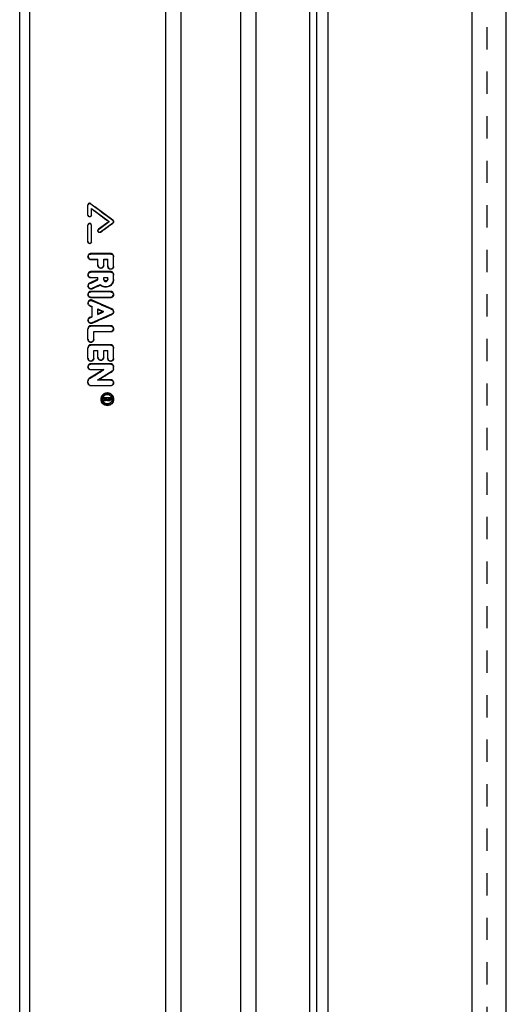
# Model space of a CAD drawing. Header units: millimetres. Extents: x -68 to 1068, y -309 to 1309.
# Tile 2 of 7: x -62 to 80, y 196 to 484. Entities that reach past the tile are written whole.
import ezdxf

# ---------------------------------------------------------------- set-up
doc = ezdxf.new("R2010")
doc.units = ezdxf.units.MM
doc.header["$LTSCALE"] = 65.185185
doc.linetypes.add('HIDDEN', pattern=[0.2, 0.1, -0.1])
doc.layers.add('KONST.EL_MIT_GEO', color=7, linetype='CONTINUOUS')

msp = doc.modelspace()

# ---------------------------------------------------------------- linework, layer by layer
at = {"layer": 'KONST.EL_MIT_GEO', "color": 7, "linetype": 'Continuous'}
for p, q in [((80, -122.5), (80, 1122.5)), ((70, -112.5), (70, 1112.5)), ((-59.5, -74), (-59.5, 1074)), ((2.26, -74), (2.26, 1074)), ((6.74, -74), (6.74, 1074)), ((22.5, -74), (22.5, 1074)), ((24.51, -73.75), (24.51, 1073.75)), ((27.88, -73.34), (27.88, 1073.34)), ((-62.5, -71), (-62.5, 1071)), ((-15.26, 172.86), (-15.26, 547.48)), ((-19.74, 178.84), (-19.74, 540.26)), ((-42.5, 426.56), (-42.5, 429.51)), ((-41.51, 426.56), (-41.51, 428.58)), ((-41.51, 428.58), (-36.32, 424.76)), ((-38.82, 421.7), (-35.2, 424.37)), ((-36.32, 424.68), (-36.32, 424.76)), ((-35.2, 424.29), (-35.2, 424.37)), ((-42.5, 418.7), (-42.5, 423.61)), ((-41.51, 418.7), (-41.51, 423.61)), ((-38.82, 421.59), (-38.82, 421.7)), ((-35.85, 415.21), (-41.65, 415.21)), ((-41.65, 413.53), (-41.65, 413.67)), ((-41.65, 413.67), (-39.6, 413.67)), ((-39.6, 413.53), (-41.65, 413.53)), ((-39.6, 411.85), (-39.6, 413.67)), ((-37.9, 411.85), (-37.9, 413.67)), ((-37.9, 413.67), (-36.7, 413.67)), ((-36.7, 413.53), (-37.9, 413.53)), ((-36.7, 411.57), (-36.7, 413.67)), ((-35, 411.57), (-35, 414.37)), ((-35.85, 409.89), (-41.65, 409.89)), ((-41.65, 408.21), (-41.65, 408.38)), ((-41.65, 408.38), (-39.6, 408.38)), ((-39.6, 408.21), (-41.65, 408.21)), ((-39.6, 407.64), (-39.6, 408.38)), ((-37.9, 407.75), (-37.9, 408.38)), ((-37.9, 408.38), (-36.7, 408.38)), ((-36.7, 408.21), (-37.9, 408.21)), ((-36.7, 407.75), (-36.7, 408.38)), ((-35, 407.75), (-35, 409.05)), ((-35.85, 404.1), (-41.65, 404.1)), ((-41.29, 405.18), (-38.9, 406.28)), ((-41.29, 405.01), (-41.29, 405.18)), ((-38.9, 406.12), (-38.9, 406.28)), ((-41.65, 402.42), (-41.65, 402.6)), ((-41.65, 402.6), (-35.85, 402.6)), ((-35.85, 402.42), (-41.65, 402.42)), ((-35.85, 402.42), (-35.85, 402.6)), ((-41.99, 399.99), (-41.99, 400.16)), ((-41.99, 400.16), (-41.3, 399.86)), ((-41.3, 396.79), (-41.3, 399.86)), ((-39.6, 397.53), (-39.6, 399.12)), ((-39.6, 399.12), (-37.96, 398.41)), ((-37.96, 398.24), (-37.96, 398.41)), ((-41.31, 395.13), (-35.51, 397.65)), ((-41.31, 394.96), (-41.31, 395.13)), ((-35.51, 397.47), (-35.51, 397.65)), ((-42.5, 390.16), (-42.5, 393.22)), ((-35.85, 394.06), (-41.65, 394.06)), ((-40.8, 390.16), (-40.8, 392.55)), ((-40.8, 392.55), (-35.85, 392.55)), ((-35.85, 392.39), (-40.8, 392.39)), ((-35.85, 392.39), (-35.85, 392.55)), ((-42.5, 384.61), (-42.5, 387.67)), ((-35.85, 388.5), (-41.65, 388.5)), ((-40.8, 384.61), (-40.8, 386.98)), ((-40.8, 386.98), (-39.6, 386.98)), ((-39.6, 386.83), (-40.8, 386.83)), ((-39.6, 384.89), (-39.6, 386.98)), ((-37.9, 384.89), (-37.9, 386.98)), ((-37.9, 386.98), (-36.7, 386.98)), ((-36.7, 386.83), (-37.9, 386.83)), ((-36.7, 384.61), (-36.7, 386.98)), ((-35, 384.61), (-35, 387.67)), ((-35.85, 382.95), (-41.65, 382.95)), ((-41.65, 381.29), (-41.65, 381.4)), ((-41.65, 381.4), (-37.9, 381.4)), ((-37.9, 381.29), (-41.65, 381.29)), ((-39.6, 378.39), (-35.4, 380.97)), ((-37.9, 381.29), (-37.9, 381.4)), ((-35.4, 380.86), (-35.4, 380.97)), ((-35, 381.56), (-35, 382.12)), ((-42.5, 377.46), (-42.5, 378.02)), ((-39.6, 378.29), (-39.6, 378.39)), ((-35.85, 378.29), (-39.6, 378.29)), ((-41.65, 376.63), (-41.65, 376.72)), ((-41.65, 376.72), (-35.85, 376.72)), ((-35.85, 376.63), (-41.65, 376.63)), ((-35.85, 376.63), (-35.85, 376.72)), ((-37.83, 372.8), (-37.83, 373.07)), ((-35.85, 373.07), (-37.83, 373.07)), ((-37.83, 372.85), (-37, 372.85)), ((-37, 372.8), (-37.83, 372.8)), ((-37.83, 372.25), (-37.83, 372.53)), ((-37.83, 372.3), (-36.94, 372.49)), ((-37.14, 372.68), (-37, 372.71)), ((-37, 372.71), (-37, 372.85)), ((-36.94, 372.44), (-36.94, 372.49)), ((-36.72, 372.66), (-36.72, 372.85)), ((-36.72, 372.85), (-36.13, 372.85)), ((-36.13, 372.8), (-36.72, 372.8)), ((-36.27, 372.52), (-36.58, 372.52)), ((-36.58, 372.25), (-36.58, 372.29)), ((-36.58, 372.29), (-36.27, 372.29)), ((-36.27, 372.25), (-36.58, 372.25)), ((-36.27, 372.25), (-36.27, 372.29)), ((-36.13, 372.66), (-36.13, 372.85)), ((-35.85, 372.66), (-35.85, 373.07))]:
    msp.add_line(p, q, dxfattribs=at)
at = {"layer": 'KONST.EL_MIT_GEO', "color": 8, "linetype": 'HIDDEN'}
for p, q in [((74.39, -72.44), (74.39, 1072.44)), ((-42.5, 429.56), (-42.5, 429.51)), ((-41.71, 429.91), (-41.71, 429.95)), ((-35.2, 425.15), (-41.71, 429.95)), ((-36.32, 424.76), (-39.42, 422.48)), ((-35.2, 425.07), (-35.2, 425.15)), ((-35, 424.76), (-35, 424.68)), ((-42.5, 423.7), (-42.5, 423.61)), ((-41.51, 423.61), (-41.51, 423.7)), ((-39.61, 422.09), (-39.61, 421.99)), ((-39.42, 422.38), (-39.42, 422.48)), ((-41.65, 415.21), (-41.65, 415.35)), ((-35.85, 415.35), (-41.65, 415.35)), ((-35.85, 415.21), (-35.85, 415.35)), ((-42.5, 414.51), (-42.5, 414.37)), ((-35, 414.37), (-35, 414.51)), ((-41.65, 409.89), (-41.65, 410.05)), ((-35.85, 410.05), (-41.65, 410.05)), ((-35.85, 409.89), (-35.85, 410.05)), ((-42.5, 409.21), (-42.5, 409.05)), ((-39.6, 407.81), (-42.01, 406.7)), ((-42.01, 406.53), (-42.01, 406.7)), ((-35, 409.05), (-35, 409.21)), ((-42.5, 405.94), (-42.5, 405.77)), ((-41.65, 404.1), (-41.65, 404.27)), ((-35.85, 404.27), (-41.65, 404.27)), ((-35.85, 404.1), (-35.85, 404.27)), ((-42.5, 403.43), (-42.5, 403.26)), ((-42.5, 400.92), (-42.5, 400.75)), ((-41.31, 401.52), (-41.31, 401.69)), ((-35.51, 399.18), (-41.31, 401.69)), ((-35, 403.43), (-35, 403.26)), ((-37.96, 398.41), (-39.6, 397.7)), ((-35.51, 399), (-35.51, 399.18)), ((-35, 398.41), (-35, 398.24)), ((-42.5, 395.9), (-42.5, 395.73)), ((-41.3, 396.96), (-41.99, 396.66)), ((-41.99, 396.49), (-41.99, 396.66)), ((-42.5, 393.39), (-42.5, 393.22)), ((-41.65, 394.06), (-41.65, 394.22)), ((-35.85, 394.22), (-41.65, 394.22)), ((-35.85, 394.06), (-35.85, 394.22)), ((-35, 393.39), (-35, 393.22)), ((-42.5, 387.81), (-42.5, 387.67)), ((-41.65, 388.5), (-41.65, 388.65)), ((-35.85, 388.65), (-41.65, 388.65)), ((-35.85, 388.5), (-35.85, 388.65)), ((-35, 387.67), (-35, 387.81)), ((-42.5, 382.24), (-42.5, 382.12)), ((-37.9, 381.4), (-42.1, 378.82)), ((-41.65, 382.95), (-41.65, 383.08)), ((-35.85, 383.08), (-41.65, 383.08)), ((-35.85, 382.95), (-35.85, 383.08)), ((-35, 382.12), (-35, 382.24)), ((-42.5, 378.11), (-42.5, 378.02)), ((-42.1, 378.72), (-42.1, 378.82)), ((-35.85, 378.39), (-39.6, 378.39)), ((-35.85, 378.29), (-35.85, 378.39)), ((-35, 377.55), (-35, 377.46)), ((-38.68, 372.71), (-38.68, 372.66)), ((-38.26, 372.71), (-38.26, 372.66)), ((-37.83, 373.07), (-37.83, 373.13)), ((-35.85, 373.13), (-37.83, 373.13)), ((-37, 372.77), (-37.83, 372.59)), ((-37.83, 372.53), (-37.83, 372.59)), ((-36.58, 372.52), (-36.58, 372.57)), ((-36.27, 372.57), (-36.58, 372.57)), ((-36.27, 372.52), (-36.27, 372.57)), ((-35.85, 373.07), (-35.85, 373.13)), ((-35.43, 372.71), (-35.43, 372.66)), ((-35, 372.71), (-35, 372.66))]:
    msp.add_line(p, q, dxfattribs=at)
at = {"layer": 'KONST.EL_MIT_GEO', "color": 7, "linetype": 'Continuous'}
for centre, radius, start, end in [((-42.01, 429.51), 0.492, 163.1258, 179.9528), ((-39.13, 422.09), 0.485, 186.0498, 204.2932), ((-41.67, 414.51), 0.826, 184.8909, 195.2077), ((-41.67, 409.22), 0.828, 185.5384, 199.0039), ((-41.67, 405.94), 0.827, 185.9663, 197.7357), ((-41.67, 403.43), 0.828, 185.9524, 199.0061), ((-41.67, 400.93), 0.827, 186.1531, 197.7471), ((-41.67, 395.9), 0.829, 185.9166, 200.2643), ((-41.67, 393.22), 0.826, 162.9478, 179.946), ((-41.68, 387.66), 0.823, 162.9186, 179.9451), ((-41.67, 382.24), 0.826, 184.3362, 195.2058), ((-41.68, 378.02), 0.816, 166.8771, 179.9751)]:
    msp.add_arc(centre, radius, start, end, dxfattribs=at)
at = {"layer": 'KONST.EL_MIT_GEO', "color": 8, "linetype": 'HIDDEN'}
for centre, radius, start, end in [((-41.99, 426.63), 0.48, 355.5956, 359.9951), ((-35.48, 424.76), 0.48, 355.5452, 359.9971), ((-39.13, 422.09), 0.481, 179.9996, 186.0498), ((-41.99, 418.83), 0.48, 355.5956, 359.9951), ((-41.68, 414.51), 0.824, 180.0032, 184.8909), ((-38.77, 412), 0.83, 180.0731, 198.9664), ((-38.72, 412), 0.822, 356.1568, 359.9967), ((-35.87, 411.72), 0.83, 180.0731, 198.9664), ((-35.82, 411.72), 0.822, 356.1568, 359.9967), ((-41.68, 409.21), 0.824, 180.004, 185.5099), ((-37.23, 407.92), 2.23, 356.9599, 359.9984), ((-41.68, 405.94), 0.823, 180.0065, 185.9488), ((-41.68, 403.43), 0.824, 180.0046, 185.9524), ((-41.68, 400.92), 0.825, 180.0009, 186.1531), ((-35.82, 403.43), 0.823, 354.07, 359.998), ((-35.82, 398.41), 0.823, 354.0182, 359.9982), ((-41.68, 395.9), 0.823, 180.0073, 185.8825), ((-35.82, 393.39), 0.823, 354.3154, 359.998), ((-41.67, 390.32), 0.83, 180.0731, 198.9664), ((-41.62, 390.32), 0.822, 356.1568, 359.9967), ((-41.67, 384.75), 0.828, 180.0366, 195.1864), ((-41.62, 384.75), 0.822, 356.1568, 359.9967), ((-38.77, 385.03), 0.828, 180.0366, 195.1864), ((-38.72, 385.03), 0.822, 356.1568, 359.9967), ((-35.87, 384.75), 0.828, 180.0366, 195.1864), ((-35.82, 384.75), 0.822, 356.1568, 359.9967), ((-41.68, 382.24), 0.823, 180.0025, 184.3362), ((-35.82, 381.68), 0.822, 356.0348, 359.9964), ((-41.67, 377.55), 0.826, 180.0182, 191.4042), ((-35.82, 377.55), 0.823, 356.1941, 359.998), ((-36.9, 372.71), 1.78, 180, 183.0451), ((-36.26, 372.71), 0.409, 354.8397, 359.9922), ((-36.78, 372.71), 1.78, 358.2938, 360)]:
    msp.add_arc(centre, radius, start, end, dxfattribs=at)
at = {"layer": 'KONST.EL_MIT_GEO', "color": 7, "linetype": 'Continuous'}
for centre, major_axis, ratio, start_param, end_param in [((-1.72, 500), (766.07, -570.39), 0.083869, -1.560547, -1.552057), ((-3.38, 500), (766.07, -570.39), 0.083869, -1.55813, -1.551364), ((-69.17, 500), (763.83, 570.41), 0.083938, -1.594509, -1.590464), ((-67.52, 500), (763.83, 570.41), 0.083938, -1.595891, -1.591154), ((-55.51, 500), (1230.36, 568.08), 0.066808, -1.590665, -1.588706), ((-51.49, 500), (1230.36, 568.08), 0.066808, -1.593346, -1.591399), ((-38.56, 500), (1304, -567.85), 0.064278, -1.544919, -1.540472), ((-42.78, 500), (1304, -567.85), 0.064278, -1.542211, -1.541678), ((-42.78, 500), (1304, -567.85), 0.064278, -1.540376, -1.539118), ((-33.14, 500), (1304, 567.85), 0.064278, -1.603734, -1.602475), ((-33.14, 500), (1304, 567.85), 0.064278, -1.605569, -1.605035), ((-28.92, 500), (1304, 567.85), 0.064278, -1.608277, -1.603829), ((-6.87, 500), (917.5, 569.46), 0.078518, -1.657851, -1.65328), ((-3.67, 500), (917.5, 569.46), 0.078518, -1.658613, -1.654042), ((90.02, 500), (2589.06, 566.06), 0.036743, -1.628231, -1.627965), ((91.33, 500), (2589.06, 566.06), 0.036743, -1.628737, -1.628393)]:
    msp.add_ellipse(centre, major_axis=major_axis, ratio=ratio, start_param=start_param, end_param=end_param, dxfattribs=at)
at = {"layer": 'KONST.EL_MIT_GEO', "color": 8, "linetype": 'HIDDEN'}
for points, knots in [([(-41.71, 429.95), (-41.78, 430), (-41.96, 430.07), (-42.24, 430.02), (-42.45, 429.83), (-42.5, 429.64), (-42.5, 429.56)], [0, 0, 0, 0, 0.250984, 0.502325, 0.752064, 1, 1, 1, 1]), ([(-41.51, 423.7), (-41.51, 423.83), (-41.62, 424.09), (-42, 424.24), (-42.39, 424.09), (-42.5, 423.83), (-42.5, 423.7)], [0, 0, 0, 0, 0.248647, 0.5, 0.751353, 1, 1, 1, 1]), ([(-35, 424.76), (-35, 424.84), (-35.04, 424.99), (-35.14, 425.11), (-35.2, 425.15)], [0, 0, 0, 0, 0.498616, 1, 1, 1, 1]), ([(-39.42, 422.48), (-39.48, 422.43), (-39.58, 422.31), (-39.61, 422.16), (-39.61, 422.09)], [0, 0, 0, 0, 0.501379, 1, 1, 1, 1]), ([(-41.65, 415.35), (-41.76, 415.35), (-41.98, 415.3), (-42.27, 415.12), (-42.46, 414.84), (-42.5, 414.62), (-42.5, 414.51)], [0, 0, 0, 0, 0.251765, 0.5025, 0.75177, 1, 1, 1, 1]), ([(-35, 414.51), (-35, 414.62), (-35.04, 414.84), (-35.23, 415.12), (-35.52, 415.3), (-35.74, 415.35), (-35.85, 415.35)], [0, 0, 0, 0, 0.24823, 0.4975, 0.748235, 1, 1, 1, 1]), ([(-41.65, 410.05), (-41.76, 410.05), (-41.98, 410.01), (-42.27, 409.82), (-42.46, 409.54), (-42.5, 409.32), (-42.5, 409.21)], [0, 0, 0, 0, 0.251765, 0.5025, 0.75177, 1, 1, 1, 1]), ([(-35, 409.21), (-35, 409.32), (-35.04, 409.54), (-35.23, 409.82), (-35.52, 410.01), (-35.74, 410.05), (-35.85, 410.05)], [0, 0, 0, 0, 0.24823, 0.4975, 0.748235, 1, 1, 1, 1]), ([(-42.01, 406.7), (-42.15, 406.63), (-42.41, 406.42), (-42.5, 406.1), (-42.5, 405.94)], [0, 0, 0, 0, 0.501874, 1, 1, 1, 1]), ([(-36.7, 407.92), (-36.7, 407.84), (-36.73, 407.68), (-36.91, 407.42), (-37.3, 407.26), (-37.69, 407.42), (-37.87, 407.68), (-37.9, 407.84), (-37.9, 407.92)], [0, 0, 0, 0, 0.125301, 0.251125, 0.5, 0.748875, 0.874699, 1, 1, 1, 1]), ([(-41.65, 404.27), (-41.76, 404.27), (-41.98, 404.23), (-42.27, 404.04), (-42.46, 403.76), (-42.5, 403.54), (-42.5, 403.43)], [0, 0, 0, 0, 0.251765, 0.5025, 0.75177, 1, 1, 1, 1]), ([(-35, 403.43), (-35, 403.54), (-35.04, 403.76), (-35.23, 404.04), (-35.52, 404.23), (-35.74, 404.27), (-35.85, 404.27)], [0, 0, 0, 0, 0.24823, 0.4975, 0.748235, 1, 1, 1, 1]), ([(-41.31, 401.69), (-41.44, 401.75), (-41.72, 401.79), (-42.13, 401.66), (-42.43, 401.34), (-42.5, 401.06), (-42.5, 400.92)], [0, 0, 0, 0, 0.251432, 0.502573, 0.752051, 1, 1, 1, 1]), ([(-35, 398.41), (-35, 398.57), (-35.1, 398.9), (-35.36, 399.11), (-35.51, 399.18)], [0, 0, 0, 0, 0.498076, 1, 1, 1, 1]), ([(-41.99, 396.66), (-42.14, 396.6), (-42.4, 396.38), (-42.5, 396.06), (-42.5, 395.9)], [0, 0, 0, 0, 0.501924, 1, 1, 1, 1]), ([(-41.65, 394.22), (-41.76, 394.22), (-41.98, 394.18), (-42.27, 394), (-42.46, 393.72), (-42.5, 393.5), (-42.5, 393.39)], [0, 0, 0, 0, 0.251765, 0.5025, 0.75177, 1, 1, 1, 1]), ([(-35, 393.39), (-35, 393.5), (-35.04, 393.72), (-35.23, 394), (-35.52, 394.18), (-35.74, 394.22), (-35.85, 394.22)], [0, 0, 0, 0, 0.24823, 0.4975, 0.748235, 1, 1, 1, 1]), ([(-41.65, 388.65), (-41.76, 388.65), (-41.98, 388.61), (-42.27, 388.42), (-42.46, 388.14), (-42.5, 387.92), (-42.5, 387.81)], [0, 0, 0, 0, 0.251765, 0.5025, 0.75177, 1, 1, 1, 1]), ([(-35, 387.81), (-35, 387.92), (-35.04, 388.14), (-35.23, 388.42), (-35.52, 388.61), (-35.74, 388.65), (-35.85, 388.65)], [0, 0, 0, 0, 0.24823, 0.4975, 0.748235, 1, 1, 1, 1]), ([(-41.65, 383.08), (-41.76, 383.08), (-41.98, 383.03), (-42.27, 382.85), (-42.46, 382.57), (-42.5, 382.35), (-42.5, 382.24)], [0, 0, 0, 0, 0.251765, 0.5025, 0.75177, 1, 1, 1, 1]), ([(-35, 382.24), (-35, 382.35), (-35.04, 382.57), (-35.23, 382.85), (-35.52, 383.03), (-35.74, 383.08), (-35.85, 383.08)], [0, 0, 0, 0, 0.24823, 0.4975, 0.748235, 1, 1, 1, 1]), ([(-42.1, 378.82), (-42.22, 378.75), (-42.43, 378.54), (-42.5, 378.25), (-42.5, 378.11)], [0, 0, 0, 0, 0.501585, 1, 1, 1, 1]), ([(-35, 377.55), (-35, 377.66), (-35.04, 377.88), (-35.23, 378.16), (-35.52, 378.35), (-35.74, 378.39), (-35.85, 378.39)], [0, 0, 0, 0, 0.24823, 0.4975, 0.748235, 1, 1, 1, 1]), ([(-36.84, 374.52), (-37.08, 374.52), (-37.56, 374.43), (-38.18, 374.03), (-38.59, 373.43), (-38.68, 372.95), (-38.68, 372.71)], [0, 0, 0, 0, 0.251764, 0.5025, 0.75177, 1, 1, 1, 1]), ([(-36.84, 371.32), (-37.03, 371.32), (-37.4, 371.39), (-37.87, 371.7), (-38.18, 372.16), (-38.26, 372.53), (-38.26, 372.71)], [0, 0, 0, 0, 0.251764, 0.5025, 0.75177, 1, 1, 1, 1]), ([(-35, 372.71), (-35, 372.95), (-35.1, 373.43), (-35.51, 374.03), (-36.12, 374.43), (-36.6, 374.52), (-36.84, 374.52)], [0, 0, 0, 0, 0.24823, 0.4975, 0.748236, 1, 1, 1, 1]), ([(-35.43, 372.71), (-35.43, 372.53), (-35.5, 372.16), (-35.82, 371.7), (-36.29, 371.39), (-36.66, 371.32), (-36.84, 371.32)], [0, 0, 0, 0, 0.24823, 0.4975, 0.748236, 1, 1, 1, 1]), ([(-36.58, 372.57), (-36.62, 372.57), (-36.69, 372.6), (-36.72, 372.68), (-36.72, 372.71)], [0, 0, 0, 0, 0.502706, 1, 1, 1, 1]), ([(-36.13, 372.71), (-36.13, 372.68), (-36.16, 372.6), (-36.24, 372.57), (-36.27, 372.57)], [0, 0, 0, 0, 0.497294, 1, 1, 1, 1])]:
    msp.add_open_spline(points, degree=3, knots=knots, dxfattribs=at)
at = {"layer": 'KONST.EL_MIT_GEO', "color": 7, "linetype": 'Continuous'}
for points, knots in [([(-42.48, 429.66), (-42.46, 429.73), (-42.37, 429.87), (-42.17, 430), (-41.92, 430.02), (-41.77, 429.96), (-41.71, 429.91)], [0, 0, 0, 0, 0.249163, 0.499189, 0.749735, 1, 1, 1, 1]), ([(-41.51, 426.56), (-41.51, 426.44), (-41.62, 426.17), (-42, 426.02), (-42.39, 426.17), (-42.5, 426.44), (-42.5, 426.56)], [0, 0, 0, 0, 0.249282, 0.5, 0.750719, 1, 1, 1, 1]), ([(-42.47, 426.45), (-42.43, 426.35), (-42.27, 426.17), (-41.93, 426.11), (-41.61, 426.27), (-41.52, 426.49), (-41.51, 426.59)], [0, 0, 0, 0, 0.24939, 0.500841, 0.751595, 1, 1, 1, 1]), ([(-42.46, 423.81), (-42.41, 423.91), (-42.25, 424.09), (-41.89, 424.13), (-41.59, 423.95), (-41.51, 423.72), (-41.51, 423.61)], [0, 0, 0, 0, 0.249781, 0.50068, 0.751021, 1, 1, 1, 1]), ([(-35.2, 425.07), (-35.14, 425.03), (-35.04, 424.91), (-35, 424.76), (-35, 424.68)], [0, 0, 0, 0, 0.500776, 1, 1, 1, 1]), ([(-35.2, 424.37), (-35.14, 424.41), (-35.05, 424.52), (-35.01, 424.66), (-35, 424.72)], [0, 0, 0, 0, 0.501351, 1, 1, 1, 1]), ([(-35, 424.68), (-35, 424.61), (-35.04, 424.45), (-35.14, 424.33), (-35.2, 424.29)], [0, 0, 0, 0, 0.499238, 1, 1, 1, 1]), ([(-39.61, 421.99), (-39.61, 422.06), (-39.58, 422.21), (-39.48, 422.33), (-39.42, 422.38)], [0, 0, 0, 0, 0.499167, 1, 1, 1, 1]), ([(-38.82, 421.59), (-38.89, 421.54), (-39.07, 421.47), (-39.35, 421.52), (-39.56, 421.71), (-39.61, 421.9), (-39.61, 421.99)], [0, 0, 0, 0, 0.250593, 0.501414, 0.751255, 1, 1, 1, 1]), ([(-39.57, 421.89), (-39.54, 421.82), (-39.45, 421.7), (-39.25, 421.6), (-39.02, 421.59), (-38.88, 421.65), (-38.82, 421.7)], [0, 0, 0, 0, 0.248533, 0.498697, 0.74966, 1, 1, 1, 1]), ([(-41.51, 418.7), (-41.51, 418.58), (-41.62, 418.32), (-42, 418.16), (-42.39, 418.32), (-42.5, 418.58), (-42.5, 418.7)], [0, 0, 0, 0, 0.249109, 0.5, 0.750892, 1, 1, 1, 1]), ([(-42.45, 418.61), (-42.4, 418.52), (-42.24, 418.36), (-41.91, 418.31), (-41.61, 418.47), (-41.52, 418.68), (-41.51, 418.79)], [0, 0, 0, 0, 0.249595, 0.501054, 0.751669, 1, 1, 1, 1]), ([(-42.5, 414.37), (-42.5, 414.48), (-42.46, 414.7), (-42.27, 414.98), (-41.98, 415.16), (-41.76, 415.21), (-41.65, 415.21)], [0, 0, 0, 0, 0.248697, 0.498173, 0.748711, 1, 1, 1, 1]), ([(-35.85, 415.21), (-35.74, 415.21), (-35.52, 415.16), (-35.23, 414.98), (-35.04, 414.7), (-35, 414.48), (-35, 414.37)], [0, 0, 0, 0, 0.251287, 0.501829, 0.751301, 1, 1, 1, 1]), ([(-41.65, 413.53), (-41.76, 413.53), (-41.98, 413.57), (-42.27, 413.76), (-42.46, 414.04), (-42.5, 414.26), (-42.5, 414.37)], [0, 0, 0, 0, 0.251309, 0.501844, 0.751297, 1, 1, 1, 1]), ([(-42.47, 414.29), (-42.42, 414.12), (-42.2, 413.79), (-41.83, 413.67), (-41.65, 413.67)], [0, 0, 0, 0, 0.497756, 1, 1, 1, 1]), ([(-42.5, 409.05), (-42.5, 409.16), (-42.46, 409.38), (-42.27, 409.66), (-41.98, 409.85), (-41.76, 409.89), (-41.65, 409.89)], [0, 0, 0, 0, 0.248527, 0.497934, 0.748543, 1, 1, 1, 1]), ([(-37.9, 411.85), (-37.9, 411.74), (-37.95, 411.52), (-38.13, 411.24), (-38.42, 411.05), (-38.75, 410.99), (-39.08, 411.05), (-39.37, 411.24), (-39.55, 411.52), (-39.6, 411.74), (-39.6, 411.85)], [0, 0, 0, 0, 0.124312, 0.249022, 0.374307, 0.5, 0.625692, 0.750979, 0.875688, 1, 1, 1, 1]), ([(-39.55, 411.73), (-39.49, 411.55), (-39.23, 411.23), (-38.63, 411.11), (-38.08, 411.38), (-37.92, 411.76), (-37.9, 411.95)], [0, 0, 0, 0, 0.249283, 0.500738, 0.75157, 1, 1, 1, 1]), ([(-35, 411.57), (-35, 411.46), (-35.04, 411.24), (-35.23, 410.96), (-35.52, 410.77), (-35.85, 410.71), (-36.18, 410.77), (-36.46, 410.96), (-36.65, 411.24), (-36.7, 411.46), (-36.7, 411.57)], [0, 0, 0, 0, 0.124308, 0.249016, 0.374302, 0.5, 0.625697, 0.750985, 0.875693, 1, 1, 1, 1]), ([(-36.65, 411.45), (-36.59, 411.28), (-36.33, 410.95), (-35.73, 410.83), (-35.18, 411.1), (-35.01, 411.48), (-35, 411.67)], [0, 0, 0, 0, 0.249283, 0.500738, 0.75157, 1, 1, 1, 1]), ([(-35.85, 409.89), (-35.74, 409.89), (-35.52, 409.85), (-35.23, 409.66), (-35.04, 409.38), (-35, 409.16), (-35, 409.05)], [0, 0, 0, 0, 0.251455, 0.502068, 0.751471, 1, 1, 1, 1]), ([(-41.65, 408.21), (-41.76, 408.21), (-41.98, 408.26), (-42.27, 408.44), (-42.46, 408.72), (-42.5, 408.94), (-42.5, 409.05)], [0, 0, 0, 0, 0.251478, 0.502083, 0.751467, 1, 1, 1, 1]), ([(-42.5, 405.77), (-42.5, 405.93), (-42.41, 406.25), (-42.15, 406.47), (-42.01, 406.53)], [0, 0, 0, 0, 0.498327, 1, 1, 1, 1]), ([(-42.45, 408.95), (-42.4, 408.78), (-42.18, 408.49), (-41.82, 408.38), (-41.65, 408.38)], [0, 0, 0, 0, 0.497897, 1, 1, 1, 1]), ([(-38.9, 406.28), (-38.74, 406.14), (-38.38, 405.88), (-37.75, 405.66), (-37.09, 405.63), (-36.44, 405.78), (-35.87, 406.1), (-35.41, 406.57), (-35.1, 407.15), (-35.01, 407.58), (-35, 407.8)], [0, 0, 0, 0, 0.12507, 0.250578, 0.376291, 0.501908, 0.627159, 0.751889, 0.876109, 1, 1, 1, 1]), ([(-35, 407.75), (-35, 407.53), (-35.07, 407.09), (-35.45, 406.28), (-36.35, 405.54), (-37.51, 405.42), (-38.36, 405.7), (-38.73, 405.96), (-38.9, 406.12)], [0, 0, 0, 0, 0.124699, 0.249644, 0.498215, 0.748118, 0.874258, 1, 1, 1, 1]), ([(-37.9, 407.75), (-37.9, 407.67), (-37.87, 407.52), (-37.69, 407.26), (-37.3, 407.09), (-36.91, 407.26), (-36.73, 407.52), (-36.7, 407.67), (-36.7, 407.75)], [0, 0, 0, 0, 0.125433, 0.251309, 0.499999, 0.748689, 0.874569, 1, 1, 1, 1]), ([(-41.29, 405.01), (-41.42, 404.96), (-41.71, 404.9), (-42.13, 405.04), (-42.43, 405.35), (-42.5, 405.63), (-42.5, 405.77)], [0, 0, 0, 0, 0.251256, 0.5023, 0.751839, 1, 1, 1, 1]), ([(-42.5, 403.26), (-42.5, 403.37), (-42.46, 403.59), (-42.27, 403.87), (-41.98, 404.05), (-41.76, 404.1), (-41.65, 404.1)], [0, 0, 0, 0, 0.24833, 0.497657, 0.748348, 1, 1, 1, 1]), ([(-42.46, 405.69), (-42.42, 405.58), (-42.3, 405.37), (-42, 405.15), (-41.64, 405.08), (-41.4, 405.13), (-41.29, 405.18)], [0, 0, 0, 0, 0.248256, 0.498078, 0.749057, 1, 1, 1, 1]), ([(-35.85, 404.1), (-35.74, 404.1), (-35.52, 404.05), (-35.23, 403.87), (-35.04, 403.59), (-35, 403.37), (-35, 403.26)], [0, 0, 0, 0, 0.251652, 0.502344, 0.751667, 1, 1, 1, 1]), ([(-41.65, 402.42), (-41.76, 402.42), (-41.98, 402.47), (-42.27, 402.65), (-42.46, 402.93), (-42.5, 403.15), (-42.5, 403.26)], [0, 0, 0, 0, 0.251674, 0.502361, 0.751664, 1, 1, 1, 1]), ([(-42.5, 400.75), (-42.5, 400.89), (-42.43, 401.17), (-42.13, 401.48), (-41.72, 401.62), (-41.44, 401.57), (-41.31, 401.52)], [0, 0, 0, 0, 0.247971, 0.497461, 0.748587, 1, 1, 1, 1]), ([(-41.99, 399.99), (-42.14, 400.05), (-42.4, 400.27), (-42.5, 400.59), (-42.5, 400.75)], [0, 0, 0, 0, 0.501903, 1, 1, 1, 1]), ([(-42.45, 403.16), (-42.4, 403), (-42.18, 402.71), (-41.82, 402.6), (-41.65, 402.6)], [0, 0, 0, 0, 0.497897, 1, 1, 1, 1]), ([(-35.85, 402.6), (-35.65, 402.6), (-35.23, 402.75), (-35.03, 403.15), (-35, 403.35)], [0, 0, 0, 0, 0.502549, 1, 1, 1, 1]), ([(-35, 403.26), (-35, 403.15), (-35.04, 402.93), (-35.23, 402.65), (-35.52, 402.47), (-35.74, 402.42), (-35.85, 402.42)], [0, 0, 0, 0, 0.248333, 0.49764, 0.748326, 1, 1, 1, 1]), ([(-42.46, 400.67), (-42.42, 400.56), (-42.3, 400.35), (-42.1, 400.21), (-41.99, 400.16)], [0, 0, 0, 0, 0.49843, 1, 1, 1, 1]), ([(-35.51, 399), (-35.36, 398.94), (-35.1, 398.72), (-35, 398.4), (-35, 398.24)], [0, 0, 0, 0, 0.502009, 1, 1, 1, 1]), ([(-35.51, 397.65), (-35.37, 397.7), (-35.13, 397.89), (-35.02, 398.18), (-35, 398.32)], [0, 0, 0, 0, 0.501838, 1, 1, 1, 1]), ([(-35, 398.24), (-35, 398.08), (-35.1, 397.75), (-35.36, 397.54), (-35.51, 397.47)], [0, 0, 0, 0, 0.497997, 1, 1, 1, 1]), ([(-42.5, 395.73), (-42.5, 395.89), (-42.4, 396.21), (-42.14, 396.43), (-41.99, 396.49)], [0, 0, 0, 0, 0.497888, 1, 1, 1, 1]), ([(-41.31, 394.96), (-41.44, 394.91), (-41.72, 394.86), (-42.13, 395), (-42.43, 395.31), (-42.5, 395.59), (-42.5, 395.73)], [0, 0, 0, 0, 0.25158, 0.502837, 0.752252, 1, 1, 1, 1]), ([(-42.45, 395.61), (-42.41, 395.5), (-42.28, 395.3), (-41.99, 395.11), (-41.65, 395.04), (-41.41, 395.09), (-41.31, 395.13)], [0, 0, 0, 0, 0.248322, 0.49816, 0.749089, 1, 1, 1, 1]), ([(-42.46, 393.46), (-42.41, 393.63), (-42.19, 393.94), (-41.83, 394.06), (-41.65, 394.06)], [0, 0, 0, 0, 0.497515, 1, 1, 1, 1]), ([(-35.85, 394.06), (-35.74, 394.06), (-35.52, 394.01), (-35.23, 393.83), (-35.04, 393.55), (-35, 393.33), (-35, 393.22)], [0, 0, 0, 0, 0.252019, 0.502865, 0.752037, 1, 1, 1, 1]), ([(-35.85, 392.55), (-35.65, 392.55), (-35.23, 392.71), (-35.02, 393.11), (-35, 393.31)], [0, 0, 0, 0, 0.502557, 1, 1, 1, 1]), ([(-35, 393.22), (-35, 393.11), (-35.04, 392.89), (-35.23, 392.62), (-35.52, 392.43), (-35.74, 392.39), (-35.85, 392.39)], [0, 0, 0, 0, 0.247963, 0.497117, 0.747957, 1, 1, 1, 1]), ([(-40.8, 390.16), (-40.8, 390.06), (-40.85, 389.84), (-41.04, 389.56), (-41.32, 389.37), (-41.65, 389.31), (-41.98, 389.37), (-42.27, 389.56), (-42.46, 389.84), (-42.5, 390.06), (-42.5, 390.16)], [0, 0, 0, 0, 0.123923, 0.248473, 0.373919, 0.5, 0.62608, 0.751528, 0.876077, 1, 1, 1, 1]), ([(-42.45, 390.05), (-42.39, 389.87), (-42.13, 389.55), (-41.53, 389.43), (-40.98, 389.7), (-40.82, 390.08), (-40.8, 390.27)], [0, 0, 0, 0, 0.249283, 0.500738, 0.75157, 1, 1, 1, 1]), ([(-42.46, 387.91), (-42.41, 388.07), (-42.19, 388.38), (-41.83, 388.5), (-41.65, 388.5)], [0, 0, 0, 0, 0.497247, 1, 1, 1, 1]), ([(-35.85, 388.5), (-35.74, 388.5), (-35.52, 388.46), (-35.23, 388.27), (-35.04, 387.99), (-35, 387.77), (-35, 387.67)], [0, 0, 0, 0, 0.252237, 0.503178, 0.75226, 1, 1, 1, 1]), ([(-40.8, 384.61), (-40.8, 384.5), (-40.85, 384.29), (-41.04, 384.01), (-41.32, 383.82), (-41.65, 383.76), (-41.98, 383.82), (-42.27, 384.01), (-42.46, 384.29), (-42.5, 384.5), (-42.5, 384.61)], [0, 0, 0, 0, 0.12381, 0.248312, 0.373805, 0.5, 0.626194, 0.751689, 0.876191, 1, 1, 1, 1]), ([(-42.47, 384.53), (-42.42, 384.35), (-42.17, 384), (-41.56, 383.85), (-40.99, 384.11), (-40.82, 384.5), (-40.8, 384.69)], [0, 0, 0, 0, 0.249117, 0.500549, 0.751502, 1, 1, 1, 1]), ([(-37.9, 384.89), (-37.9, 384.78), (-37.95, 384.56), (-38.13, 384.29), (-38.42, 384.1), (-38.75, 384.04), (-39.08, 384.1), (-39.37, 384.29), (-39.55, 384.56), (-39.6, 384.78), (-39.6, 384.89)], [0, 0, 0, 0, 0.123816, 0.24832, 0.373811, 0.5, 0.626188, 0.751681, 0.876185, 1, 1, 1, 1]), ([(-39.57, 384.81), (-39.52, 384.62), (-39.27, 384.28), (-38.66, 384.12), (-38.09, 384.39), (-37.92, 384.78), (-37.9, 384.97)], [0, 0, 0, 0, 0.249117, 0.500549, 0.751502, 1, 1, 1, 1]), ([(-35, 384.61), (-35, 384.5), (-35.04, 384.29), (-35.23, 384.01), (-35.52, 383.82), (-35.85, 383.76), (-36.18, 383.82), (-36.46, 384.01), (-36.65, 384.29), (-36.7, 384.5), (-36.7, 384.61)], [0, 0, 0, 0, 0.12381, 0.248312, 0.373805, 0.5, 0.626194, 0.751689, 0.876191, 1, 1, 1, 1]), ([(-36.67, 384.53), (-36.62, 384.35), (-36.37, 384), (-35.76, 383.85), (-35.19, 384.11), (-35.01, 384.5), (-35, 384.69)], [0, 0, 0, 0, 0.249117, 0.500549, 0.751502, 1, 1, 1, 1]), ([(-42.5, 382.12), (-42.5, 382.23), (-42.46, 382.45), (-42.27, 382.72), (-41.98, 382.91), (-41.76, 382.95), (-41.65, 382.95)], [0, 0, 0, 0, 0.247505, 0.496497, 0.747531, 1, 1, 1, 1]), ([(-41.65, 381.29), (-41.76, 381.29), (-41.98, 381.33), (-42.27, 381.51), (-42.46, 381.79), (-42.5, 382.01), (-42.5, 382.12)], [0, 0, 0, 0, 0.252497, 0.503526, 0.752488, 1, 1, 1, 1]), ([(-42.47, 382.02), (-42.42, 381.85), (-42.2, 381.52), (-41.83, 381.4), (-41.65, 381.4)], [0, 0, 0, 0, 0.497756, 1, 1, 1, 1]), ([(-35.85, 382.95), (-35.74, 382.95), (-35.52, 382.91), (-35.23, 382.72), (-35.04, 382.45), (-35, 382.23), (-35, 382.12)], [0, 0, 0, 0, 0.252468, 0.503506, 0.752492, 1, 1, 1, 1]), ([(-35.4, 380.97), (-35.29, 381.04), (-35.09, 381.23), (-35.01, 381.49), (-35, 381.63)], [0, 0, 0, 0, 0.501514, 1, 1, 1, 1]), ([(-35, 381.56), (-35, 381.42), (-35.07, 381.14), (-35.28, 380.93), (-35.4, 380.86)], [0, 0, 0, 0, 0.497755, 1, 1, 1, 1]), ([(-42.48, 378.2), (-42.45, 378.31), (-42.36, 378.51), (-42.19, 378.66), (-42.1, 378.72)], [0, 0, 0, 0, 0.497893, 1, 1, 1, 1]), ([(-35.85, 378.29), (-35.74, 378.29), (-35.52, 378.25), (-35.23, 378.07), (-35.04, 377.79), (-35, 377.57), (-35, 377.46)], [0, 0, 0, 0, 0.252673, 0.503793, 0.752696, 1, 1, 1, 1]), ([(-41.65, 376.63), (-41.76, 376.63), (-41.98, 376.68), (-42.27, 376.86), (-42.46, 377.14), (-42.5, 377.35), (-42.5, 377.46)], [0, 0, 0, 0, 0.252699, 0.503816, 0.752693, 1, 1, 1, 1]), ([(-42.48, 377.39), (-42.45, 377.21), (-42.23, 376.85), (-41.84, 376.72), (-41.65, 376.72)], [0, 0, 0, 0, 0.497624, 1, 1, 1, 1]), ([(-35.85, 376.72), (-35.64, 376.72), (-35.21, 376.88), (-35.02, 377.29), (-35, 377.5)], [0, 0, 0, 0, 0.502609, 1, 1, 1, 1]), ([(-35, 377.46), (-35, 377.35), (-35.04, 377.14), (-35.23, 376.86), (-35.52, 376.68), (-35.74, 376.63), (-35.85, 376.63)], [0, 0, 0, 0, 0.247305, 0.496187, 0.7473, 1, 1, 1, 1]), ([(-38.68, 372.66), (-38.68, 372.89), (-38.59, 373.37), (-38.17, 373.96), (-37.56, 374.36), (-37.08, 374.46), (-36.84, 374.46)], [0, 0, 0, 0, 0.247082, 0.495911, 0.747129, 1, 1, 1, 1]), ([(-36.84, 370.86), (-37.08, 370.86), (-37.56, 370.95), (-38.17, 371.35), (-38.59, 371.95), (-38.68, 372.42), (-38.68, 372.66)], [0, 0, 0, 0, 0.252935, 0.504138, 0.752909, 1, 1, 1, 1]), ([(-38.68, 372.62), (-38.67, 372.39), (-38.55, 371.93), (-38.14, 371.36), (-37.54, 370.99), (-37.07, 370.9), (-36.84, 370.9)], [0, 0, 0, 0, 0.248237, 0.497558, 0.748295, 1, 1, 1, 1]), ([(-38.26, 372.71), (-38.26, 372.89), (-38.18, 373.26), (-37.87, 373.72), (-37.4, 374.03), (-37.03, 374.1), (-36.84, 374.1)], [0, 0, 0, 0, 0.24823, 0.4975, 0.748236, 1, 1, 1, 1]), ([(-36.84, 374.04), (-37.03, 374.04), (-37.4, 373.97), (-37.87, 373.66), (-38.18, 373.2), (-38.26, 372.84), (-38.26, 372.66)], [0, 0, 0, 0, 0.252878, 0.504094, 0.752917, 1, 1, 1, 1]), ([(-38.26, 372.66), (-38.26, 372.48), (-38.18, 372.11), (-37.87, 371.65), (-37.4, 371.35), (-37.03, 371.28), (-36.84, 371.28)], [0, 0, 0, 0, 0.24709, 0.495867, 0.747073, 1, 1, 1, 1]), ([(-36.94, 372.49), (-36.91, 372.43), (-36.8, 372.33), (-36.65, 372.29), (-36.58, 372.29)], [0, 0, 0, 0, 0.498415, 1, 1, 1, 1]), ([(-36.58, 372.25), (-36.65, 372.25), (-36.8, 372.28), (-36.91, 372.38), (-36.94, 372.44)], [0, 0, 0, 0, 0.502608, 1, 1, 1, 1]), ([(-36.84, 374.46), (-36.6, 374.46), (-36.12, 374.36), (-35.51, 373.96), (-35.1, 373.37), (-35, 372.89), (-35, 372.66)], [0, 0, 0, 0, 0.252872, 0.504089, 0.752919, 1, 1, 1, 1]), ([(-36.84, 374.1), (-36.66, 374.1), (-36.29, 374.03), (-35.82, 373.72), (-35.5, 373.26), (-35.43, 372.89), (-35.43, 372.71)], [0, 0, 0, 0, 0.251764, 0.5025, 0.75177, 1, 1, 1, 1]), ([(-35.43, 372.66), (-35.43, 372.84), (-35.5, 373.2), (-35.82, 373.66), (-36.29, 373.97), (-36.66, 374.04), (-36.84, 374.04)], [0, 0, 0, 0, 0.247082, 0.495905, 0.747121, 1, 1, 1, 1]), ([(-36.84, 371.28), (-36.66, 371.28), (-36.29, 371.35), (-35.82, 371.65), (-35.5, 372.11), (-35.43, 372.48), (-35.43, 372.66)], [0, 0, 0, 0, 0.252927, 0.504132, 0.75291, 1, 1, 1, 1]), ([(-35, 372.66), (-35, 372.42), (-35.1, 371.95), (-35.51, 371.35), (-36.12, 370.95), (-36.6, 370.86), (-36.84, 370.86)], [0, 0, 0, 0, 0.247091, 0.495862, 0.747066, 1, 1, 1, 1]), ([(-36.84, 370.9), (-36.61, 370.9), (-36.13, 370.99), (-35.53, 371.38), (-35.11, 371.96), (-35.01, 372.43), (-35, 372.66)], [0, 0, 0, 0, 0.251732, 0.502469, 0.751767, 1, 1, 1, 1]), ([(-36.72, 372.66), (-36.72, 372.62), (-36.69, 372.55), (-36.62, 372.52), (-36.58, 372.52)], [0, 0, 0, 0, 0.495561, 1, 1, 1, 1]), ([(-36.27, 372.29), (-36.17, 372.29), (-35.96, 372.37), (-35.86, 372.57), (-35.85, 372.67)], [0, 0, 0, 0, 0.502532, 1, 1, 1, 1]), ([(-36.27, 372.52), (-36.24, 372.52), (-36.16, 372.55), (-36.13, 372.62), (-36.13, 372.66)], [0, 0, 0, 0, 0.504429, 1, 1, 1, 1]), ([(-35.85, 372.66), (-35.85, 372.55), (-35.94, 372.33), (-36.17, 372.25), (-36.27, 372.25)], [0, 0, 0, 0, 0.495564, 1, 1, 1, 1])]:
    msp.add_open_spline(points, degree=3, knots=knots, dxfattribs=at)
at = {"layer": 'KONST.EL_MIT_GEO', "color": 8, "linetype": 'HIDDEN'}
for points in [[(-42.5, 426.63), (-42.5, 426.57), (-42.49, 426.51), (-42.47, 426.45)], [(-42.5, 418.83), (-42.5, 418.75), (-42.48, 418.68), (-42.45, 418.61)]]:
    msp.add_open_spline(points, degree=3, dxfattribs=at)
at = {"layer": 'KONST.EL_MIT_GEO', "color": 7, "linetype": 'Continuous'}
msp.add_open_spline([(-42.5, 423.61), (-42.5, 423.68), (-42.49, 423.75), (-42.46, 423.81)], degree=3, dxfattribs=at)

doc.saveas('drawing.dxf')
